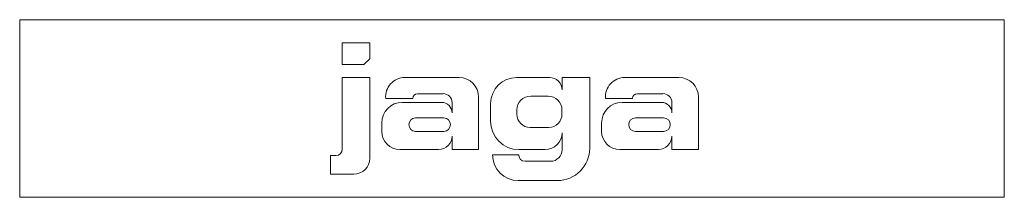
# Model space of a CAD drawing. Header units: millimetres. Extents: x -300 to 300, y -108 to 0.
import ezdxf

# ---------------------------------------------------------------- set-up
doc = ezdxf.new("R2010")
doc.units = ezdxf.units.MM

# ---------------------------------------------------------------- blocks, each defined once
blk = doc.blocks.new('RSen_56_ME_FB_LOD200 - convector_jaga - know0_03006006 - wall mounted - 06_jaga_knockonwood_lxhxd 600x300x108 mm-333917-top')
at = {"lineweight": 18}
for p, q in [((300, 0), (-300, 0)), ((-300, 0), (-300, -108)), ((300, -108), (300, 0)), ((-300, -108), (300, -108))]:
    blk.add_line(p, q, dxfattribs=at)
blk = doc.blocks.new('RSen_55_GM_FB_logo - SH_jaga - standard-260147-top')
at = {"lineweight": 18}
for p, q in [((-103.4, -14), (-103.4, -27.29)), ((-86.66, -14), (-103.4, -14)), ((-86.66, -23.74), (-86.66, -14)), ((-90.21, -27.29), (-86.66, -23.74)), ((-103.4, -27.29), (-90.21, -27.29)), ((-86.66, -35.15), (-103.4, -35.15)), ((-103.4, -35.15), (-103.4, -78.69)), ((-86.66, -84.22), (-86.66, -35.15)), ((-32.24, -35.15), (-65.3, -35.15)), ((22.97, -35.15), (2.79, -35.15)), ((47.36, -35.15), (30.52, -35.15)), ((30.52, -35.15), (30.52, -42.7)), ((47.36, -78.05), (47.36, -35.15)), ((101.73, -35.15), (68.67, -35.15)), ((-76.98, -47.92), (-60.52, -47.92)), ((-57.58, -44.98), (-41.99, -44.98)), ((-20.33, -79), (-20.33, -47.06)), ((11.42, -46.43), (22.07, -46.43)), ((56.99, -47.92), (73.45, -47.92)), ((76.38, -44.98), (91.98, -44.98)), ((113.63, -79), (113.63, -47.06)), ((-42.93, -50.28), (-66.92, -50.28)), ((-36.51, -50.45), (-36.51, -56.7)), ((-13, -50.94), (-13, -61.75)), ((91.04, -50.28), (67.05, -50.28)), ((97.46, -50.45), (97.46, -56.7)), ((-58.79, -59.73), (-41.58, -59.73)), ((2.98, -57.45), (2.98, -54.87)), ((30.46, -54.82), (30.46, -57.42)), ((75.18, -59.73), (92.39, -59.73)), ((-79.35, -62.71), (-79.35, -67.91)), ((22.37, -65.51), (11.05, -65.51)), ((54.61, -62.71), (54.61, -67.91)), ((-41.58, -67.89), (-58.79, -67.89)), ((-36.51, -70.75), (-36.51, -79)), ((30.52, -68.74), (30.52, -79.04)), ((92.39, -67.89), (75.18, -67.89)), ((97.46, -70.75), (97.46, -79)), ((-107.33, -82.62), (-110.65, -82.62)), ((-110.65, -82.62), (-110.65, -94)), ((-68.26, -79), (-44.76, -79)), ((-36.51, -79), (-20.33, -79)), ((4.08, -82.15), (-11.86, -82.15)), ((4.25, -79), (20.26, -79)), ((65.7, -79), (89.21, -79)), ((97.46, -79), (113.63, -79)), ((23.46, -86.1), (8.03, -86.1)), ((-110.65, -94), (-96.44, -94)), ((3.84, -97.85), (27.56, -97.85))]:
    blk.add_line(p, q, dxfattribs=at)
for centre, radius, start, end in [((-65.3, -46.88), 11.73, 90, 185.06131), ((-32.24, -47.06), 11.9, 360, 90), ((2.79, -50.94), 15.79, 90, 180), ((22.97, -42.7), 7.55, 360, 90), ((68.67, -46.88), 11.73, 90, 185.06131), ((101.73, -47.06), 11.9, 360, 90), ((-57.58, -47.92), 2.94, 90, 180), ((-41.99, -50.45), 5.48, 360, 90), ((11.42, -54.87), 8.44, 90, 180), ((22.07, -54.82), 8.39, 360, 90), ((76.38, -47.92), 2.94, 90, 180), ((91.98, -50.45), 5.48, 360, 90), ((-66.92, -62.71), 12.43, 90, 180), ((-42.93, -56.7), 6.42, 360, 90), ((67.05, -62.71), 12.43, 90, 180), ((91.04, -56.7), 6.42, 360, 90), ((-58.79, -63.81), 4.08, 90, 270), ((-41.58, -63.81), 4.08, 270, 90), ((11.05, -57.45), 8.07, 180, 270), ((22.37, -57.42), 8.09, 270, 360), ((75.18, -63.81), 4.08, 90, 270), ((92.39, -63.81), 4.08, 270, 90), ((4.25, -61.75), 17.25, 180, 270), ((-68.26, -67.91), 11.09, 180, 270), ((-44.76, -70.75), 8.25, 270, 360), ((20.26, -68.74), 10.26, 270, 360), ((65.7, -67.91), 11.09, 180, 270), ((89.21, -70.75), 8.25, 270, 360), ((-107.33, -78.69), 3.93, 270, 360), ((3.84, -82.15), 15.7, 180, 270), ((8.03, -82.15), 3.95, 180, 270), ((23.46, -79.04), 7.06, 270, 0), ((27.56, -78.05), 19.8, 270, 360), ((-96.44, -84.22), 9.78, 270, 360)]:
    blk.add_arc(centre, radius, start, end, dxfattribs=at)

msp = doc.modelspace()

# ---------------------------------------------------------------- block references
at = {"lineweight": 18}
for name in ['RSen_56_ME_FB_LOD200 - convector_jaga - know0_03006006 - wall mounted - 06_jaga_knockonwood_lxhxd 600x300x108 mm-333917-top', 'RSen_55_GM_FB_logo - SH_jaga - standard-260147-top']:
    msp.add_blockref(name, (0, 0), dxfattribs=at)

doc.saveas('drawing.dxf')
